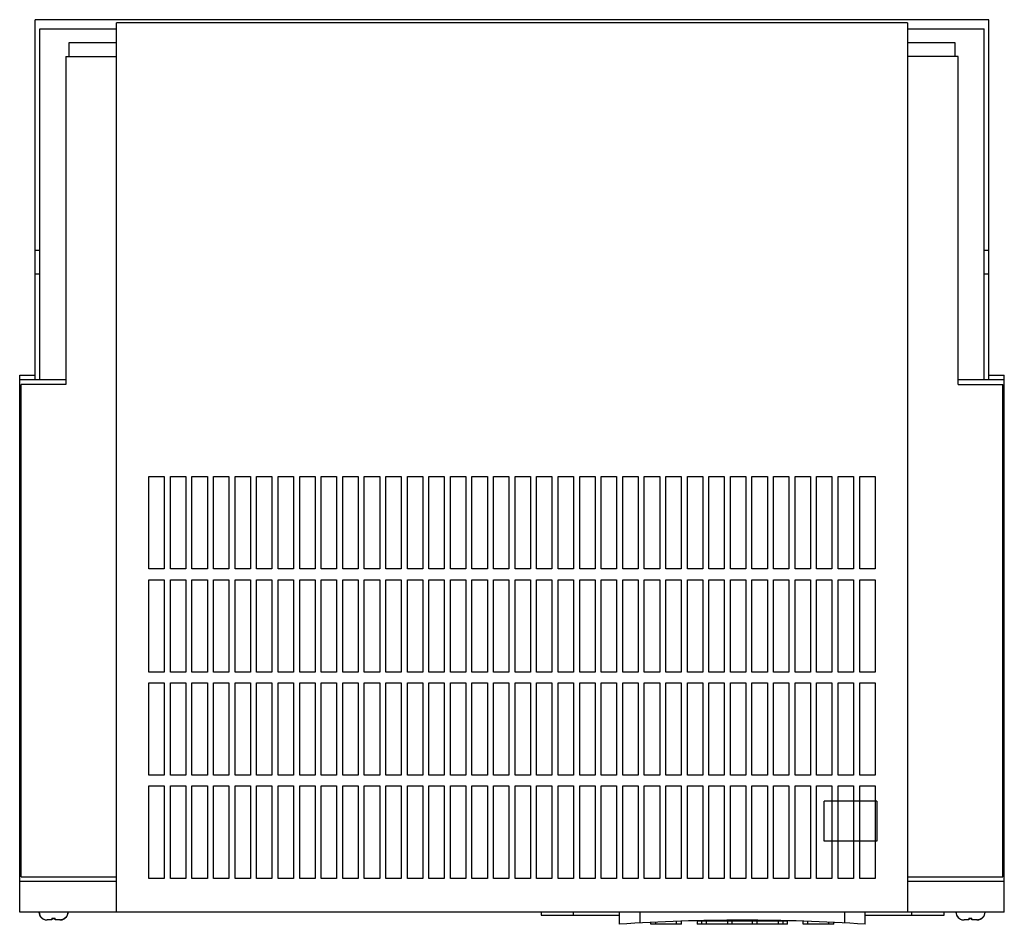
# Model space of a CAD drawing. Header units: millimetres. Extents: x 43 to 363, y 141 to 434.
import ezdxf

# ---------------------------------------------------------------- set-up
doc = ezdxf.new("R2010")
doc.units = ezdxf.units.MM
doc.header["$LTSCALE"] = 37.291061
doc.layers.get('0').update_dxf_attribs({"linetype": 'CONTINUOUS'})

msp = doc.modelspace()

# ---------------------------------------------------------------- linework, layer by layer
at = {"color": 7, "linetype": 'Continuous'}
for p, q in [((47.95, 317.35), (47.95, 434.35)), ((357.95, 434.35), (47.95, 434.35)), ((74.45, 144.45), (74.45, 433.35)), ((331.45, 433.35), (74.45, 433.35)), ((331.45, 433.35), (331.45, 144.45)), ((357.95, 317.35), (357.95, 434.35)), ((49.45, 317.35), (49.45, 431.35)), ((49.45, 431.35), (74.45, 431.35)), ((331.45, 431.35), (356.45, 431.35)), ((356.45, 317.35), (356.45, 431.35)), ((58.95, 426.85), (58.95, 422.35)), ((74.45, 426.85), (58.95, 426.85)), ((346.95, 426.85), (331.45, 426.85)), ((346.95, 422.35), (346.95, 426.85)), ((57.95, 422.35), (57.95, 315.85)), ((57.95, 422.35), (74.45, 422.35)), ((347.95, 422.35), (331.45, 422.35)), ((347.95, 315.85), (347.95, 422.35)), ((49.45, 359.35), (47.95, 359.35)), ((357.95, 359.35), (356.45, 359.35)), ((47.95, 351.85), (49.45, 351.85)), ((356.45, 351.85), (357.95, 351.85)), ((42.95, 144.45), (42.95, 318.85)), ((42.95, 318.85), (47.95, 318.85)), ((57.95, 317.35), (42.95, 317.35)), ((362.95, 317.35), (347.95, 317.35)), ((357.95, 318.85), (362.95, 318.85)), ((362.95, 144.45), (362.95, 318.85)), ((43.45, 155.95), (43.45, 315.85)), ((57.95, 315.85), (43.45, 315.85)), ((347.95, 315.85), (362.45, 315.85)), ((362.45, 155.95), (362.45, 315.85)), ((84.95, 255.95), (84.95, 285.95)), ((84.95, 285.95), (89.95, 285.95)), ((89.95, 285.95), (89.95, 255.95)), ((91.95, 255.95), (91.95, 285.95)), ((91.95, 285.95), (96.95, 285.95)), ((96.95, 285.95), (96.95, 255.95)), ((98.95, 255.95), (98.95, 285.95)), ((98.95, 285.95), (103.95, 285.95)), ((103.95, 285.95), (103.95, 255.95)), ((105.95, 255.95), (105.95, 285.95)), ((105.95, 285.95), (110.95, 285.95)), ((110.95, 285.95), (110.95, 255.95)), ((112.95, 255.95), (112.95, 285.95)), ((112.95, 285.95), (117.95, 285.95)), ((117.95, 285.95), (117.95, 255.95)), ((119.95, 255.95), (119.95, 285.95)), ((119.95, 285.95), (124.95, 285.95)), ((124.95, 285.95), (124.95, 255.95)), ((126.95, 255.95), (126.95, 285.95)), ((126.95, 285.95), (131.95, 285.95)), ((131.95, 285.95), (131.95, 255.95)), ((133.95, 255.95), (133.95, 285.95)), ((133.95, 285.95), (138.95, 285.95)), ((138.95, 285.95), (138.95, 255.95)), ((140.95, 255.95), (140.95, 285.95)), ((140.95, 285.95), (145.95, 285.95)), ((145.95, 285.95), (145.95, 255.95)), ((147.95, 255.95), (147.95, 285.95)), ((147.95, 285.95), (152.95, 285.95)), ((152.95, 285.95), (152.95, 255.95)), ((154.95, 255.95), (154.95, 285.95)), ((154.95, 285.95), (159.95, 285.95)), ((159.95, 285.95), (159.95, 255.95)), ((161.95, 255.95), (161.95, 285.95)), ((161.95, 285.95), (166.95, 285.95)), ((166.95, 285.95), (166.95, 255.95)), ((168.95, 255.95), (168.95, 285.95)), ((168.95, 285.95), (173.95, 285.95)), ((173.95, 285.95), (173.95, 255.95)), ((175.95, 255.95), (175.95, 285.95)), ((175.95, 285.95), (180.95, 285.95)), ((180.95, 285.95), (180.95, 255.95)), ((182.95, 255.95), (182.95, 285.95)), ((182.95, 285.95), (187.95, 285.95)), ((187.95, 285.95), (187.95, 255.95)), ((189.95, 255.95), (189.95, 285.95)), ((189.95, 285.95), (194.95, 285.95)), ((194.95, 285.95), (194.95, 255.95)), ((196.95, 255.95), (196.95, 285.95)), ((196.95, 285.95), (201.95, 285.95)), ((201.95, 285.95), (201.95, 255.95)), ((203.95, 255.95), (203.95, 285.95)), ((203.95, 285.95), (208.95, 285.95)), ((208.95, 285.95), (208.95, 255.95)), ((210.95, 285.95), (215.95, 285.95)), ((210.95, 255.95), (210.95, 285.95)), ((215.95, 285.95), (215.95, 255.95)), ((217.95, 285.95), (222.95, 285.95)), ((217.95, 255.95), (217.95, 285.95)), ((222.95, 285.95), (222.95, 255.95)), ((224.95, 285.95), (229.95, 285.95)), ((224.95, 255.95), (224.95, 285.95)), ((229.95, 285.95), (229.95, 255.95)), ((231.95, 285.95), (236.95, 285.95)), ((231.95, 255.95), (231.95, 285.95)), ((236.95, 285.95), (236.95, 255.95)), ((238.95, 285.95), (243.95, 285.95)), ((238.95, 255.95), (238.95, 285.95)), ((243.95, 285.95), (243.95, 255.95)), ((245.95, 285.95), (250.95, 285.95)), ((245.95, 255.95), (245.95, 285.95)), ((250.95, 285.95), (250.95, 255.95)), ((252.95, 285.95), (257.95, 285.95)), ((252.95, 255.95), (252.95, 285.95)), ((257.95, 285.95), (257.95, 255.95)), ((259.95, 285.95), (264.95, 285.95)), ((259.95, 255.95), (259.95, 285.95)), ((264.95, 285.95), (264.95, 255.95)), ((266.95, 285.95), (271.95, 285.95)), ((266.95, 255.95), (266.95, 285.95)), ((271.95, 285.95), (271.95, 255.95)), ((273.95, 285.95), (278.95, 285.95)), ((273.95, 255.95), (273.95, 285.95)), ((278.95, 285.95), (278.95, 255.95)), ((280.95, 285.95), (285.95, 285.95)), ((280.95, 255.95), (280.95, 285.95)), ((285.95, 285.95), (285.95, 255.95)), ((287.95, 285.95), (292.95, 285.95)), ((287.95, 255.95), (287.95, 285.95)), ((292.95, 285.95), (292.95, 255.95)), ((294.95, 285.95), (299.95, 285.95)), ((294.95, 255.95), (294.95, 285.95)), ((299.95, 285.95), (299.95, 255.95)), ((301.95, 285.95), (306.95, 285.95)), ((301.95, 255.95), (301.95, 285.95)), ((306.95, 285.95), (306.95, 255.95)), ((308.95, 285.95), (313.95, 285.95)), ((308.95, 255.95), (308.95, 285.95)), ((313.95, 285.95), (313.95, 255.95)), ((315.95, 285.95), (320.95, 285.95)), ((315.95, 255.95), (315.95, 285.95)), ((320.95, 285.95), (320.95, 255.95)), ((89.95, 255.95), (84.95, 255.95)), ((96.95, 255.95), (91.95, 255.95)), ((103.95, 255.95), (98.95, 255.95)), ((110.95, 255.95), (105.95, 255.95)), ((117.95, 255.95), (112.95, 255.95)), ((124.95, 255.95), (119.95, 255.95)), ((131.95, 255.95), (126.95, 255.95)), ((138.95, 255.95), (133.95, 255.95)), ((145.95, 255.95), (140.95, 255.95)), ((152.95, 255.95), (147.95, 255.95)), ((159.95, 255.95), (154.95, 255.95)), ((166.95, 255.95), (161.95, 255.95)), ((173.95, 255.95), (168.95, 255.95)), ((180.95, 255.95), (175.95, 255.95)), ((187.95, 255.95), (182.95, 255.95)), ((194.95, 255.95), (189.95, 255.95)), ((201.95, 255.95), (196.95, 255.95)), ((208.95, 255.95), (203.95, 255.95)), ((215.95, 255.95), (210.95, 255.95)), ((222.95, 255.95), (217.95, 255.95)), ((229.95, 255.95), (224.95, 255.95)), ((236.95, 255.95), (231.95, 255.95)), ((243.95, 255.95), (238.95, 255.95)), ((250.95, 255.95), (245.95, 255.95)), ((257.95, 255.95), (252.95, 255.95)), ((264.95, 255.95), (259.95, 255.95)), ((271.95, 255.95), (266.95, 255.95)), ((278.95, 255.95), (273.95, 255.95)), ((285.95, 255.95), (280.95, 255.95)), ((292.95, 255.95), (287.95, 255.95)), ((299.95, 255.95), (294.95, 255.95)), ((306.95, 255.95), (301.95, 255.95)), ((313.95, 255.95), (308.95, 255.95)), ((320.95, 255.95), (315.95, 255.95)), ((84.95, 222.45), (84.95, 252.45)), ((84.95, 252.45), (89.95, 252.45)), ((89.95, 252.45), (89.95, 222.45)), ((91.95, 222.45), (91.95, 252.45)), ((91.95, 252.45), (96.95, 252.45)), ((96.95, 252.45), (96.95, 222.45)), ((98.95, 222.45), (98.95, 252.45)), ((98.95, 252.45), (103.95, 252.45)), ((103.95, 252.45), (103.95, 222.45)), ((105.95, 222.45), (105.95, 252.45)), ((105.95, 252.45), (110.95, 252.45)), ((110.95, 252.45), (110.95, 222.45)), ((112.95, 222.45), (112.95, 252.45)), ((112.95, 252.45), (117.95, 252.45)), ((117.95, 252.45), (117.95, 222.45)), ((119.95, 222.45), (119.95, 252.45)), ((119.95, 252.45), (124.95, 252.45)), ((124.95, 252.45), (124.95, 222.45)), ((126.95, 222.45), (126.95, 252.45)), ((126.95, 252.45), (131.95, 252.45)), ((131.95, 252.45), (131.95, 222.45)), ((133.95, 222.45), (133.95, 252.45)), ((133.95, 252.45), (138.95, 252.45)), ((138.95, 252.45), (138.95, 222.45)), ((140.95, 222.45), (140.95, 252.45)), ((140.95, 252.45), (145.95, 252.45)), ((145.95, 252.45), (145.95, 222.45)), ((147.95, 222.45), (147.95, 252.45)), ((147.95, 252.45), (152.95, 252.45)), ((152.95, 252.45), (152.95, 222.45)), ((154.95, 222.45), (154.95, 252.45)), ((154.95, 252.45), (159.95, 252.45)), ((159.95, 252.45), (159.95, 222.45)), ((161.95, 222.45), (161.95, 252.45)), ((161.95, 252.45), (166.95, 252.45)), ((166.95, 252.45), (166.95, 222.45)), ((168.95, 222.45), (168.95, 252.45)), ((168.95, 252.45), (173.95, 252.45)), ((173.95, 252.45), (173.95, 222.45)), ((175.95, 252.45), (180.95, 252.45)), ((175.95, 222.45), (175.95, 252.45)), ((180.95, 252.45), (180.95, 222.45)), ((182.95, 252.45), (187.95, 252.45)), ((182.95, 222.45), (182.95, 252.45)), ((187.95, 252.45), (187.95, 222.45)), ((189.95, 252.45), (194.95, 252.45)), ((189.95, 222.45), (189.95, 252.45)), ((194.95, 252.45), (194.95, 222.45)), ((196.95, 252.45), (201.95, 252.45)), ((196.95, 222.45), (196.95, 252.45)), ((201.95, 252.45), (201.95, 222.45)), ((203.95, 252.45), (208.95, 252.45)), ((203.95, 222.45), (203.95, 252.45)), ((208.95, 252.45), (208.95, 222.45)), ((210.95, 252.45), (215.95, 252.45)), ((210.95, 222.45), (210.95, 252.45)), ((215.95, 252.45), (215.95, 222.45)), ((217.95, 252.45), (222.95, 252.45)), ((217.95, 222.45), (217.95, 252.45)), ((222.95, 252.45), (222.95, 222.45)), ((224.95, 252.45), (229.95, 252.45)), ((224.95, 222.45), (224.95, 252.45)), ((229.95, 252.45), (229.95, 222.45)), ((231.95, 252.45), (236.95, 252.45)), ((231.95, 222.45), (231.95, 252.45)), ((236.95, 252.45), (236.95, 222.45)), ((238.95, 252.45), (243.95, 252.45)), ((238.95, 222.45), (238.95, 252.45)), ((243.95, 252.45), (243.95, 222.45)), ((245.95, 252.45), (250.95, 252.45)), ((245.95, 222.45), (245.95, 252.45)), ((250.95, 252.45), (250.95, 222.45)), ((252.95, 252.45), (257.95, 252.45)), ((252.95, 222.45), (252.95, 252.45)), ((257.95, 252.45), (257.95, 222.45)), ((259.95, 252.45), (264.95, 252.45)), ((259.95, 222.45), (259.95, 252.45)), ((264.95, 252.45), (264.95, 222.45)), ((266.95, 252.45), (271.95, 252.45)), ((266.95, 222.45), (266.95, 252.45)), ((271.95, 252.45), (271.95, 222.45)), ((273.95, 252.45), (278.95, 252.45)), ((273.95, 222.45), (273.95, 252.45)), ((278.95, 252.45), (278.95, 222.45)), ((280.95, 252.45), (285.95, 252.45)), ((280.95, 222.45), (280.95, 252.45)), ((285.95, 252.45), (285.95, 222.45)), ((287.95, 252.45), (292.95, 252.45)), ((287.95, 222.45), (287.95, 252.45)), ((292.95, 252.45), (292.95, 222.45)), ((294.95, 252.45), (299.95, 252.45)), ((294.95, 222.45), (294.95, 252.45)), ((299.95, 252.45), (299.95, 222.45)), ((301.95, 252.45), (306.95, 252.45)), ((301.95, 222.45), (301.95, 252.45)), ((306.95, 252.45), (306.95, 222.45)), ((308.95, 252.45), (313.95, 252.45)), ((308.95, 222.45), (308.95, 252.45)), ((313.95, 252.45), (313.95, 222.45)), ((315.95, 252.45), (320.95, 252.45)), ((315.95, 222.45), (315.95, 252.45)), ((320.95, 252.45), (320.95, 222.45)), ((89.95, 222.45), (84.95, 222.45)), ((96.95, 222.45), (91.95, 222.45)), ((103.95, 222.45), (98.95, 222.45)), ((110.95, 222.45), (105.95, 222.45)), ((117.95, 222.45), (112.95, 222.45)), ((124.95, 222.45), (119.95, 222.45)), ((131.95, 222.45), (126.95, 222.45)), ((138.95, 222.45), (133.95, 222.45)), ((145.95, 222.45), (140.95, 222.45)), ((152.95, 222.45), (147.95, 222.45)), ((159.95, 222.45), (154.95, 222.45)), ((166.95, 222.45), (161.95, 222.45)), ((173.95, 222.45), (168.95, 222.45)), ((180.95, 222.45), (175.95, 222.45)), ((187.95, 222.45), (182.95, 222.45)), ((194.95, 222.45), (189.95, 222.45)), ((201.95, 222.45), (196.95, 222.45)), ((208.95, 222.45), (203.95, 222.45)), ((215.95, 222.45), (210.95, 222.45)), ((222.95, 222.45), (217.95, 222.45)), ((229.95, 222.45), (224.95, 222.45)), ((236.95, 222.45), (231.95, 222.45)), ((243.95, 222.45), (238.95, 222.45)), ((250.95, 222.45), (245.95, 222.45)), ((257.95, 222.45), (252.95, 222.45)), ((264.95, 222.45), (259.95, 222.45)), ((271.95, 222.45), (266.95, 222.45)), ((278.95, 222.45), (273.95, 222.45)), ((285.95, 222.45), (280.95, 222.45)), ((292.95, 222.45), (287.95, 222.45)), ((299.95, 222.45), (294.95, 222.45)), ((306.95, 222.45), (301.95, 222.45)), ((313.95, 222.45), (308.95, 222.45)), ((320.95, 222.45), (315.95, 222.45)), ((84.95, 188.95), (84.95, 218.95)), ((84.95, 218.95), (89.95, 218.95)), ((89.95, 218.95), (89.95, 188.95)), ((91.95, 188.95), (91.95, 218.95)), ((91.95, 218.95), (96.95, 218.95)), ((96.95, 218.95), (96.95, 188.95)), ((98.95, 188.95), (98.95, 218.95)), ((98.95, 218.95), (103.95, 218.95)), ((103.95, 218.95), (103.95, 188.95)), ((105.95, 188.95), (105.95, 218.95)), ((105.95, 218.95), (110.95, 218.95)), ((110.95, 218.95), (110.95, 188.95)), ((112.95, 188.95), (112.95, 218.95)), ((112.95, 218.95), (117.95, 218.95)), ((117.95, 218.95), (117.95, 188.95)), ((119.95, 188.95), (119.95, 218.95)), ((119.95, 218.95), (124.95, 218.95)), ((124.95, 218.95), (124.95, 188.95)), ((126.95, 188.95), (126.95, 218.95)), ((126.95, 218.95), (131.95, 218.95)), ((131.95, 218.95), (131.95, 188.95)), ((133.95, 188.95), (133.95, 218.95)), ((133.95, 218.95), (138.95, 218.95)), ((138.95, 218.95), (138.95, 188.95)), ((140.95, 188.95), (140.95, 218.95)), ((140.95, 218.95), (145.95, 218.95)), ((145.95, 218.95), (145.95, 188.95)), ((147.95, 218.95), (152.95, 218.95)), ((147.95, 188.95), (147.95, 218.95)), ((152.95, 218.95), (152.95, 188.95)), ((154.95, 218.95), (159.95, 218.95)), ((154.95, 188.95), (154.95, 218.95)), ((159.95, 218.95), (159.95, 188.95)), ((161.95, 218.95), (166.95, 218.95)), ((161.95, 188.95), (161.95, 218.95)), ((166.95, 218.95), (166.95, 188.95)), ((168.95, 218.95), (173.95, 218.95)), ((168.95, 188.95), (168.95, 218.95)), ((173.95, 218.95), (173.95, 188.95)), ((175.95, 218.95), (180.95, 218.95)), ((175.95, 188.95), (175.95, 218.95)), ((180.95, 218.95), (180.95, 188.95)), ((182.95, 218.95), (187.95, 218.95)), ((182.95, 188.95), (182.95, 218.95)), ((187.95, 218.95), (187.95, 188.95)), ((189.95, 218.95), (194.95, 218.95)), ((189.95, 188.95), (189.95, 218.95)), ((194.95, 218.95), (194.95, 188.95)), ((196.95, 218.95), (201.95, 218.95)), ((196.95, 188.95), (196.95, 218.95)), ((201.95, 218.95), (201.95, 188.95)), ((203.95, 218.95), (208.95, 218.95)), ((203.95, 188.95), (203.95, 218.95)), ((208.95, 218.95), (208.95, 188.95)), ((210.95, 218.95), (215.95, 218.95)), ((210.95, 188.95), (210.95, 218.95)), ((215.95, 218.95), (215.95, 188.95)), ((217.95, 218.95), (222.95, 218.95)), ((217.95, 188.95), (217.95, 218.95)), ((222.95, 218.95), (222.95, 188.95)), ((224.95, 218.95), (229.95, 218.95)), ((224.95, 188.95), (224.95, 218.95)), ((229.95, 218.95), (229.95, 188.95)), ((231.95, 218.95), (236.95, 218.95)), ((231.95, 188.95), (231.95, 218.95)), ((236.95, 218.95), (236.95, 188.95)), ((238.95, 218.95), (243.95, 218.95)), ((238.95, 188.95), (238.95, 218.95)), ((243.95, 218.95), (243.95, 188.95)), ((245.95, 218.95), (250.95, 218.95)), ((245.95, 188.95), (245.95, 218.95)), ((250.95, 218.95), (250.95, 188.95)), ((252.95, 218.95), (257.95, 218.95)), ((252.95, 188.95), (252.95, 218.95)), ((257.95, 218.95), (257.95, 188.95)), ((259.95, 218.95), (264.95, 218.95)), ((259.95, 188.95), (259.95, 218.95)), ((264.95, 218.95), (264.95, 188.95)), ((266.95, 218.95), (271.95, 218.95)), ((266.95, 188.95), (266.95, 218.95)), ((271.95, 218.95), (271.95, 188.95)), ((273.95, 218.95), (278.95, 218.95)), ((273.95, 188.95), (273.95, 218.95)), ((278.95, 218.95), (278.95, 188.95)), ((280.95, 218.95), (285.95, 218.95)), ((280.95, 188.95), (280.95, 218.95)), ((285.95, 218.95), (285.95, 188.95)), ((287.95, 218.95), (292.95, 218.95)), ((287.95, 188.95), (287.95, 218.95)), ((292.95, 218.95), (292.95, 188.95)), ((294.95, 218.95), (299.95, 218.95)), ((294.95, 188.95), (294.95, 218.95)), ((299.95, 218.95), (299.95, 188.95)), ((301.95, 218.95), (306.95, 218.95)), ((301.95, 188.95), (301.95, 218.95)), ((306.95, 218.95), (306.95, 188.95)), ((308.95, 218.95), (313.95, 218.95)), ((308.95, 188.95), (308.95, 218.95)), ((313.95, 218.95), (313.95, 188.95)), ((315.95, 218.95), (320.95, 218.95)), ((315.95, 188.95), (315.95, 218.95)), ((320.95, 218.95), (320.95, 188.95)), ((89.95, 188.95), (84.95, 188.95)), ((96.95, 188.95), (91.95, 188.95)), ((103.95, 188.95), (98.95, 188.95)), ((110.95, 188.95), (105.95, 188.95)), ((117.95, 188.95), (112.95, 188.95)), ((124.95, 188.95), (119.95, 188.95)), ((131.95, 188.95), (126.95, 188.95)), ((138.95, 188.95), (133.95, 188.95)), ((145.95, 188.95), (140.95, 188.95)), ((152.95, 188.95), (147.95, 188.95)), ((159.95, 188.95), (154.95, 188.95)), ((166.95, 188.95), (161.95, 188.95)), ((173.95, 188.95), (168.95, 188.95)), ((180.95, 188.95), (175.95, 188.95)), ((187.95, 188.95), (182.95, 188.95)), ((194.95, 188.95), (189.95, 188.95)), ((201.95, 188.95), (196.95, 188.95)), ((208.95, 188.95), (203.95, 188.95)), ((215.95, 188.95), (210.95, 188.95)), ((222.95, 188.95), (217.95, 188.95)), ((229.95, 188.95), (224.95, 188.95)), ((236.95, 188.95), (231.95, 188.95)), ((243.95, 188.95), (238.95, 188.95)), ((250.95, 188.95), (245.95, 188.95)), ((257.95, 188.95), (252.95, 188.95)), ((264.95, 188.95), (259.95, 188.95)), ((271.95, 188.95), (266.95, 188.95)), ((278.95, 188.95), (273.95, 188.95)), ((285.95, 188.95), (280.95, 188.95)), ((292.95, 188.95), (287.95, 188.95)), ((299.95, 188.95), (294.95, 188.95)), ((306.95, 188.95), (301.95, 188.95)), ((313.95, 188.95), (308.95, 188.95)), ((320.95, 188.95), (315.95, 188.95)), ((84.95, 155.45), (84.95, 185.45)), ((84.95, 185.45), (89.95, 185.45)), ((89.95, 185.45), (89.95, 155.45)), ((91.95, 155.45), (91.95, 185.45)), ((91.95, 185.45), (96.95, 185.45)), ((96.95, 185.45), (96.95, 155.45)), ((98.95, 155.45), (98.95, 185.45)), ((98.95, 185.45), (103.95, 185.45)), ((103.95, 185.45), (103.95, 155.45)), ((105.95, 185.45), (110.95, 185.45)), ((105.95, 155.45), (105.95, 185.45)), ((110.95, 185.45), (110.95, 155.45)), ((112.95, 185.45), (117.95, 185.45)), ((112.95, 155.45), (112.95, 185.45)), ((117.95, 185.45), (117.95, 155.45)), ((119.95, 185.45), (124.95, 185.45)), ((119.95, 155.45), (119.95, 185.45)), ((124.95, 185.45), (124.95, 155.45)), ((126.95, 185.45), (131.95, 185.45)), ((126.95, 155.45), (126.95, 185.45)), ((131.95, 185.45), (131.95, 155.45)), ((133.95, 185.45), (138.95, 185.45)), ((133.95, 155.45), (133.95, 185.45)), ((138.95, 185.45), (138.95, 155.45)), ((140.95, 185.45), (145.95, 185.45)), ((140.95, 155.45), (140.95, 185.45)), ((145.95, 185.45), (145.95, 155.45)), ((147.95, 185.45), (152.95, 185.45)), ((147.95, 155.45), (147.95, 185.45)), ((152.95, 185.45), (152.95, 155.45)), ((154.95, 185.45), (159.95, 185.45)), ((154.95, 155.45), (154.95, 185.45)), ((159.95, 185.45), (159.95, 155.45)), ((161.95, 185.45), (166.95, 185.45)), ((161.95, 155.45), (161.95, 185.45)), ((166.95, 185.45), (166.95, 155.45)), ((168.95, 185.45), (173.95, 185.45)), ((168.95, 155.45), (168.95, 185.45)), ((173.95, 185.45), (173.95, 155.45)), ((175.95, 185.45), (180.95, 185.45)), ((175.95, 155.45), (175.95, 185.45)), ((180.95, 185.45), (180.95, 155.45)), ((182.95, 185.45), (187.95, 185.45)), ((182.95, 155.45), (182.95, 185.45)), ((187.95, 185.45), (187.95, 155.45)), ((189.95, 185.45), (194.95, 185.45)), ((189.95, 155.45), (189.95, 185.45)), ((194.95, 185.45), (194.95, 155.45)), ((196.95, 185.45), (201.95, 185.45)), ((196.95, 155.45), (196.95, 185.45)), ((201.95, 185.45), (201.95, 155.45)), ((203.95, 185.45), (208.95, 185.45)), ((203.95, 155.45), (203.95, 185.45)), ((208.95, 185.45), (208.95, 155.45)), ((210.95, 185.45), (215.95, 185.45)), ((210.95, 155.45), (210.95, 185.45)), ((215.95, 185.45), (215.95, 155.45)), ((217.95, 185.45), (222.95, 185.45)), ((217.95, 155.45), (217.95, 185.45)), ((222.95, 185.45), (222.95, 155.45)), ((224.95, 185.45), (229.95, 185.45)), ((224.95, 155.45), (224.95, 185.45)), ((229.95, 185.45), (229.95, 155.45)), ((231.95, 185.45), (236.95, 185.45)), ((231.95, 155.45), (231.95, 185.45)), ((236.95, 185.45), (236.95, 155.45)), ((238.95, 185.45), (243.95, 185.45)), ((238.95, 155.45), (238.95, 185.45)), ((243.95, 185.45), (243.95, 155.45)), ((245.95, 185.45), (250.95, 185.45)), ((245.95, 155.45), (245.95, 185.45)), ((250.95, 185.45), (250.95, 155.45)), ((252.95, 185.45), (257.95, 185.45)), ((252.95, 155.45), (252.95, 185.45)), ((257.95, 185.45), (257.95, 155.45)), ((259.95, 185.45), (264.95, 185.45)), ((259.95, 155.45), (259.95, 185.45)), ((264.95, 185.45), (264.95, 155.45)), ((266.95, 185.45), (271.95, 185.45)), ((266.95, 155.45), (266.95, 185.45)), ((271.95, 185.45), (271.95, 155.45)), ((273.95, 185.45), (278.95, 185.45)), ((273.95, 155.45), (273.95, 185.45)), ((278.95, 185.45), (278.95, 155.45)), ((280.95, 185.45), (285.95, 185.45)), ((280.95, 155.45), (280.95, 185.45)), ((285.95, 185.45), (285.95, 155.45)), ((287.95, 185.45), (292.95, 185.45)), ((287.95, 155.45), (287.95, 185.45)), ((292.95, 185.45), (292.95, 155.45)), ((294.95, 185.45), (299.95, 185.45)), ((294.95, 155.45), (294.95, 185.45)), ((299.95, 185.45), (299.95, 155.45)), ((301.95, 185.45), (306.95, 185.45)), ((301.95, 155.45), (301.95, 185.45)), ((306.95, 185.45), (306.95, 155.45)), ((308.95, 185.45), (313.95, 185.45)), ((308.95, 155.45), (308.95, 185.45)), ((313.95, 185.45), (313.95, 155.45)), ((315.95, 185.45), (320.95, 185.45)), ((315.95, 155.45), (315.95, 185.45)), ((320.95, 185.45), (320.95, 155.45)), ((321.52, 180.51), (304.42, 180.51)), ((304.42, 167.5), (304.42, 180.51)), ((321.52, 180.51), (321.52, 167.5)), ((321.52, 167.5), (304.42, 167.5)), ((74.45, 154.45), (42.95, 154.45)), ((43.45, 155.95), (74.45, 155.95)), ((89.95, 155.45), (84.95, 155.45)), ((96.95, 155.45), (91.95, 155.45)), ((103.95, 155.45), (98.95, 155.45)), ((110.95, 155.45), (105.95, 155.45)), ((117.95, 155.45), (112.95, 155.45)), ((124.95, 155.45), (119.95, 155.45)), ((131.95, 155.45), (126.95, 155.45)), ((138.95, 155.45), (133.95, 155.45)), ((145.95, 155.45), (140.95, 155.45)), ((152.95, 155.45), (147.95, 155.45)), ((159.95, 155.45), (154.95, 155.45)), ((166.95, 155.45), (161.95, 155.45)), ((173.95, 155.45), (168.95, 155.45)), ((180.95, 155.45), (175.95, 155.45)), ((187.95, 155.45), (182.95, 155.45)), ((194.95, 155.45), (189.95, 155.45)), ((201.95, 155.45), (196.95, 155.45)), ((208.95, 155.45), (203.95, 155.45)), ((215.95, 155.45), (210.95, 155.45)), ((222.95, 155.45), (217.95, 155.45)), ((229.95, 155.45), (224.95, 155.45)), ((236.95, 155.45), (231.95, 155.45)), ((243.95, 155.45), (238.95, 155.45)), ((250.95, 155.45), (245.95, 155.45)), ((257.95, 155.45), (252.95, 155.45)), ((264.95, 155.45), (259.95, 155.45)), ((271.95, 155.45), (266.95, 155.45)), ((278.95, 155.45), (273.95, 155.45)), ((285.95, 155.45), (280.95, 155.45)), ((292.95, 155.45), (287.95, 155.45)), ((299.95, 155.45), (294.95, 155.45)), ((306.95, 155.45), (301.95, 155.45)), ((313.95, 155.45), (308.95, 155.45)), ((320.95, 155.45), (315.95, 155.45)), ((331.45, 155.95), (362.45, 155.95)), ((362.95, 154.45), (331.45, 154.45)), ((362.95, 144.45), (42.95, 144.45)), ((212.45, 144.45), (212.45, 143.45)), ((222.95, 143.45), (222.95, 144.45)), ((237.83, 144.45), (237.83, 140.53)), ((244.6, 140.94), (244.6, 144.45)), ((311, 144.45), (311, 140.94)), ((317.77, 140.53), (317.77, 144.45)), ((332.95, 143.45), (332.95, 144.45)), ((343.45, 143.45), (343.45, 144.45)), ((51.7, 141.96), (51.7, 141.96)), ((53.45, 141.95), (51.86, 141.95)), ((53.45, 142.56), (53.45, 141.95)), ((54.45, 141.95), (54.45, 142.56)), ((56.04, 141.95), (54.45, 141.95)), ((212.45, 143.45), (237.83, 143.45)), ((248.05, 140.6), (248.05, 141.12)), ((249.65, 140.6), (249.65, 141.2)), ((256.45, 140.6), (256.45, 141.48)), ((258.05, 140.6), (258.05, 141.53)), ((263.13, 141.6), (292.47, 141.6)), ((263.13, 141.6), (263.13, 140.6)), ((264.55, 141.6), (264.55, 140.6)), ((266.15, 140.6), (266.15, 141.6)), ((272.95, 141.6), (272.95, 140.6)), ((274.55, 140.6), (274.55, 141.6)), ((281.05, 141.6), (281.05, 140.6)), ((282.65, 140.6), (282.65, 141.6)), ((289.45, 141.6), (289.45, 140.6)), ((291.05, 140.6), (291.05, 141.6)), ((292.47, 140.6), (292.47, 141.6)), ((297.55, 140.6), (297.55, 141.53)), ((299.15, 140.6), (299.15, 141.48)), ((305.95, 140.6), (305.95, 141.2)), ((307.55, 140.6), (307.55, 141.12)), ((317.77, 143.45), (343.45, 143.45)), ((349.7, 141.96), (349.7, 141.96)), ((351.45, 141.95), (349.86, 141.95)), ((351.45, 142.56), (351.45, 141.95)), ((352.45, 141.95), (352.45, 142.56)), ((354.04, 141.95), (352.45, 141.95)), ((258.05, 140.6), (248.05, 140.6)), ((292.47, 140.6), (263.13, 140.6)), ((307.55, 140.6), (297.55, 140.6))]:
    msp.add_line(p, q, dxfattribs=at)
for centre, radius, start, end in [((51.7, 144.45), 2.5, 180, 270), ((51.8, 144.45), 2.5, 180, 267.7076), ((56.2, 144.45), 2.5, 270, 360), ((349.7, 144.45), 2.5, 180, 270), ((349.8, 144.45), 2.5, 180, 267.7076), ((354.2, 144.45), 2.5, 270, 360), ((51.86, 144.58), 2.62, 266.533, 269.998), ((51.86, 144.58), 2.62, 266.5319, 269.999), ((53.95, 146.96), 4.43, 263.5164, 276.4836), ((53.94, 147.4), 4.98, 264.375, 266.2959), ((53.95, 147.56), 5.14, 266.2894, 270.0105), ((53.95, 147.59), 5.18, 269.9952, 271.8416), ((53.96, 147.46), 5.05, 271.8351, 275.6231), ((56.04, 144.58), 2.62, 270.0015, 273.4674), ((277.8, -458.14), 600, 86.18026, 93.81974), ((349.86, 144.58), 2.62, 266.533, 269.998), ((349.86, 144.58), 2.62, 266.5319, 269.999), ((351.95, 146.96), 4.43, 263.5164, 276.4836), ((351.94, 147.4), 4.98, 264.375, 266.2959), ((351.95, 147.56), 5.14, 266.2894, 270.0105), ((351.95, 147.59), 5.17, 269.9945, 271.8423), ((351.96, 147.46), 5.05, 271.8348, 275.6234), ((354.04, 144.58), 2.62, 270.0015, 273.4674)]:
    msp.add_arc(centre, radius, start, end, dxfattribs=at)
for points in [[(58.6, 144.45), (58.6, 143.83), (58.09, 142.54), (56.82, 141.98), (56.2, 141.96)], [(356.6, 144.45), (356.6, 143.83), (356.09, 142.54), (354.82, 141.98), (354.2, 141.96)]]:
    msp.add_open_spline(points, degree=3, knots=[0, 0, 0, 0, 0.5, 1, 1, 1, 1], dxfattribs=at)

doc.saveas('drawing.dxf')
